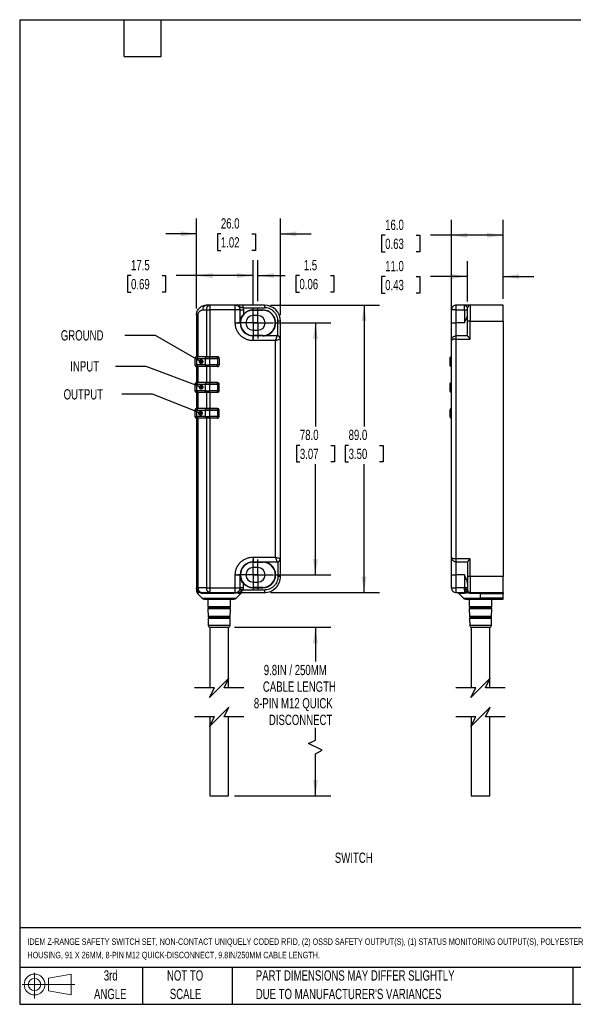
# Model space of a CAD drawing. Header units: millimetres. Extents: x 10 to 410, y 10 to 314.
# Tile 1 of 4: x 10 to 181, y 10 to 314. Entities that reach past the tile are written whole.
import ezdxf

# ---------------------------------------------------------------- set-up
doc = ezdxf.new("R2010")
doc.units = ezdxf.units.MM
doc.header["$LTSCALE"] = 1.5
doc.linetypes.add('CENTERX2', pattern=[20.32, 12.7, -2.54, 2.54, -2.54])
doc.layers.add('CENTER', color=40, linetype='CENTERX2')
doc.layers.add('DIMENSIONS', color=140, linetype='Continuous', lineweight=25)
doc.layers.add('TEXT', color=140, linetype='Continuous', lineweight=25)
doc.styles.add('SLDTEXTSTYLE0', font='TXT', dxfattribs={"width": 0.7})
doc.dimstyles.new('SLDDIMSTYLE1', dxfattribs={"dimtxt": 3.237012, "dimasz": 4.953, "dimexe": 0, "dimexo": 0.0625, "dimgap": 0.809253, "dimtad": 0, "dimtih": 1, "dimtoh": 1, "dimrnd": 1e-09, "dimzin": 12, "dimdsep": 46, "dimtxsty": 'SLDTEXTSTYLE0', "dimsah": 1, "dimcen": 0.09, "dimadec": 0, "dimazin": 3, "dimtfac": 1, "dimtmove": 0, "dimatfit": 0, "dimfxl": 0, "dimfrac": 2, "dimtolj": 1, "dimtzin": 12, "dimarcsym": 0})
doc.dimstyles.new('SLDDIMSTYLE2', dxfattribs={"dimtxt": 3.237012, "dimasz": 4.953, "dimexe": 0, "dimexo": 0.0625, "dimgap": 0.809253, "dimtad": 0, "dimtih": 1, "dimtoh": 1, "dimrnd": 1e-09, "dimzin": 12, "dimdsep": 46, "dimtxsty": 'SLDTEXTSTYLE0', "dimsah": 1, "dimcen": 0.09, "dimadec": 0, "dimazin": 3, "dimtfac": 1, "dimtofl": 0, "dimtmove": 0, "dimatfit": 3, "dimfxl": 0, "dimfrac": 2, "dimtolj": 1, "dimtzin": 12, "dimarcsym": 0})
doc.dimstyles.new('SLDDIMSTYLE3', dxfattribs={"dimtxt": 3.237012, "dimasz": 4.953, "dimexe": 0, "dimexo": 0.0625, "dimgap": 0.809253, "dimtad": 0, "dimtih": 1, "dimtoh": 1, "dimrnd": 1e-09, "dimzin": 4, "dimdsep": 46, "dimtxsty": 'SLDTEXTSTYLE0', "dimsah": 1, "dimcen": 0.09, "dimadec": 0, "dimazin": 1, "dimtfac": 1, "dimtmove": 0, "dimatfit": 0, "dimfxl": 0, "dimfrac": 2, "dimtolj": 1, "dimtzin": 12, "dimarcsym": 0})
doc.dimstyles.new('SLDDIMSTYLE4', dxfattribs={"dimtxt": 3.237012, "dimasz": 4.953, "dimexe": 0, "dimexo": 0.0625, "dimgap": 0.809253, "dimtad": 0, "dimtih": 1, "dimtoh": 1, "dimrnd": 1e-09, "dimzin": 4, "dimdsep": 46, "dimtxsty": 'SLDTEXTSTYLE0', "dimsah": 1, "dimcen": 0.09, "dimadec": 0, "dimazin": 1, "dimtfac": 1, "dimtofl": 0, "dimtmove": 0, "dimatfit": 3, "dimfxl": 0, "dimfrac": 2, "dimtolj": 1, "dimtzin": 12, "dimarcsym": 0})
doc.dimstyles.new('SLDDIMSTYLE5', dxfattribs={"dimtxt": 0.18, "dimasz": 1.524, "dimexe": 0, "dimexo": 0.0625, "dimgap": 0, "dimtad": 0, "dimtih": 1, "dimtoh": 1, "dimdec": 0, "dimrnd": 1e-09, "dimzin": 0, "dimdsep": 46, "dimtxsty": 'Standard', "dimblk1": 'DOT', "dimblk2": 'DOT', "dimsah": 1, "dimcen": 0.09, "dimadec": 0, "dimazin": 0, "dimtfac": 1.524, "dimtdec": 0, "dimtofl": 0, "dimtmove": 0, "dimatfit": 3, "dimldrblk": 'DOT', "dimfxl": 0, "dimfrac": 2, "dimtolj": 1, "dimtzin": 0, "dimarcsym": 0})

# ---------------------------------------------------------------- blocks, each defined once
blk = doc.blocks.new('Block11')
at = {"color": 7, "linetype": 'Continuous', "lineweight": 18}
for p, q in [((3.88, 7.97), (3.88, 0)), ((8.22, 6.25), (15.26, 7.55)), ((8.22, 2.39), (8.22, 6.25)), ((15.26, 7.55), (15.26, 1.1)), ((0, 4.32), (16.31, 4.32)), ((8.22, 2.39), (15.26, 1.1))]:
    blk.add_line(p, q, dxfattribs=at)
for radius in [3.23, 1.93]:
    blk.add_circle((3.88, 4.32), radius, dxfattribs=at)
blk = doc.blocks.new('Block12')
at = {"color": 7, "linetype": 'Continuous'}
blk.add_blockref('Block11', (0, 0), dxfattribs=at)
blk = doc.blocks.new('_D')
at = {"layer": 'DIMENSIONS'}
for p, q in [((81.84, 227.16), (81.84, 239.88)), ((83.34, 227.16), (83.34, 239.88)), ((81.84, 235.11), (72.32, 235.11)), ((83.34, 235.11), (91.83, 235.11)), ((96.22, 235.11), (95.13, 235.11)), ((95.13, 235.11), (95.13, 229.97)), ((105.84, 235.11), (106.92, 235.11)), ((106.92, 235.11), (106.92, 229.97)), ((95.13, 229.97), (96.22, 229.97)), ((106.92, 229.97), (105.84, 229.97))]:
    blk.add_line(p, q, dxfattribs=at)
for points in [[(81.84, 235.11), (76.89, 235.87), (76.89, 234.35)], [(83.34, 235.11), (88.29, 234.35), (88.29, 235.87)]]:
    blk.add_solid(points, dxfattribs=at)
at = {"layer": 'DIMENSIONS', "char_height": 3.175, "attachment_point": 1, "style": 'SLDTEXTSTYLE0'}
for s, insert in [('1.5', (97.56, 239.93)), ('0.06', (96.22, 234.06))]:
    blk.add_mtext(s, dxfattribs=dict(at, insert=insert))
blk = doc.blocks.new('_D_1')
at = {"layer": 'DIMENSIONS'}
for p, q in [((64.34, 224.87), (64.34, 239.88)), ((81.84, 226.27), (81.84, 239.88)), ((44.03, 235.11), (42.94, 235.11)), ((42.94, 235.11), (42.94, 229.97)), ((53.65, 235.11), (54.74, 235.11)), ((54.74, 235.11), (54.74, 229.97)), ((64.34, 235.11), (58.04, 235.11)), ((81.84, 235.11), (64.34, 235.11)), ((42.94, 229.97), (44.03, 229.97)), ((54.74, 229.97), (53.65, 229.97))]:
    blk.add_line(p, q, dxfattribs=at)
for points in [[(64.34, 235.11), (69.29, 234.35), (69.29, 235.87)], [(81.84, 235.11), (76.89, 235.87), (76.89, 234.35)]]:
    blk.add_solid(points, dxfattribs=at)
at = {"layer": 'DIMENSIONS', "char_height": 3.175, "attachment_point": 1, "style": 'SLDTEXTSTYLE0'}
for s, insert in [('17.5', (44.03, 239.93)), ('0.69', (44.03, 234.06))]:
    blk.add_mtext(s, dxfattribs=dict(at, insert=insert))
blk = doc.blocks.new('_D_2')
at = {"layer": 'DIMENSIONS'}
for p, q in [((64.34, 224.87), (64.34, 252.8)), ((90.34, 222.87), (90.34, 252.8)), ((64.34, 248.04), (54.82, 248.04)), ((71.87, 248.04), (70.78, 248.04)), ((70.78, 248.04), (70.78, 242.89)), ((81.49, 248.04), (82.57, 248.04)), ((82.57, 248.04), (82.57, 242.89)), ((90.34, 248.04), (99.87, 248.04)), ((70.78, 242.89), (71.87, 242.89)), ((82.57, 242.89), (81.49, 242.89))]:
    blk.add_line(p, q, dxfattribs=at)
for points in [[(64.34, 248.04), (59.39, 248.8), (59.39, 247.28)], [(90.34, 248.04), (95.29, 247.28), (95.29, 248.8)]]:
    blk.add_solid(points, dxfattribs=at)
at = {"layer": 'DIMENSIONS', "char_height": 3.175, "attachment_point": 1, "style": 'SLDTEXTSTYLE0'}
for s, insert in [('26.0', (71.87, 252.86)), ('1.02', (71.87, 246.99))]:
    blk.add_mtext(s, dxfattribs=dict(at, insert=insert))
blk = doc.blocks.new('_D_3')
at = {"layer": 'DIMENSIONS'}
for p, q in [((88.54, 220.47), (105.93, 220.47)), ((101.16, 220.47), (101.16, 188.43)), ((96.35, 182.56), (95.27, 182.56)), ((95.27, 182.56), (95.27, 177.41)), ((105.97, 182.56), (107.06, 182.56)), ((107.06, 182.56), (107.06, 177.41)), ((95.27, 177.41), (96.35, 177.41)), ((107.06, 177.41), (105.97, 177.41)), ((101.16, 142.47), (101.16, 176.69)), ((88.54, 142.47), (105.93, 142.47))]:
    blk.add_line(p, q, dxfattribs=at)
for points in [[(101.16, 220.47), (100.4, 215.51), (101.93, 215.51)], [(101.16, 142.47), (101.93, 147.42), (100.4, 147.42)]]:
    blk.add_solid(points, dxfattribs=at)
at = {"layer": 'DIMENSIONS', "char_height": 3.175, "attachment_point": 1, "style": 'SLDTEXTSTYLE0'}
for s, insert in [('78.0', (96.35, 187.38)), ('3.07', (96.35, 181.51))]:
    blk.add_mtext(s, dxfattribs=dict(at, insert=insert))
blk = doc.blocks.new('_D_4')
at = {"layer": 'DIMENSIONS'}
for p, q in [((87.25, 225.97), (121.03, 225.97)), ((116.26, 225.97), (116.26, 188.43)), ((111.45, 182.56), (110.37, 182.56)), ((110.37, 182.56), (110.37, 177.41)), ((121.07, 182.56), (122.16, 182.56)), ((122.16, 182.56), (122.16, 177.41)), ((110.37, 177.41), (111.45, 177.41)), ((122.16, 177.41), (121.07, 177.41)), ((116.26, 136.97), (116.26, 176.69)), ((87.25, 136.97), (121.03, 136.97))]:
    blk.add_line(p, q, dxfattribs=at)
for points in [[(116.26, 225.97), (115.5, 221.01), (117.02, 221.01)], [(116.26, 136.97), (117.02, 141.92), (115.5, 141.92)]]:
    blk.add_solid(points, dxfattribs=at)
at = {"layer": 'DIMENSIONS', "char_height": 3.175, "attachment_point": 1, "style": 'SLDTEXTSTYLE0'}
for s, insert in [('89.0', (111.45, 187.38)), ('3.50', (111.45, 181.51))]:
    blk.add_mtext(s, dxfattribs=dict(at, insert=insert))
blk = doc.blocks.new('_D_5')
at = {"layer": 'DIMENSIONS'}
for p, q in [((76.11, 126.27), (105.93, 126.27)), ((101.16, 126.27), (101.16, 115.65)), ((101.16, 91.33), (101.16, 95.07)), ((99.05, 90.27), (101.16, 91.33)), ((103.28, 88.16), (99.05, 90.27)), ((101.16, 87.1), (103.28, 88.16)), ((101.16, 74.02), (101.16, 87.1)), ((76.1, 74.02), (105.93, 74.02))]:
    blk.add_line(p, q, dxfattribs=at)
for points in [[(101.16, 126.27), (100.4, 121.31), (101.93, 121.31)], [(101.16, 74.02), (101.93, 78.97), (100.4, 78.97)]]:
    blk.add_solid(points, dxfattribs=at)
at = {"layer": 'DIMENSIONS', "char_height": 3.175, "attachment_point": 1, "style": 'SLDTEXTSTYLE0'}
for s, insert in [('9.8IN / 250MM', (85.17, 114.6)), ('CABLE LENGTH', (84.89, 109.46)), ('8-PIN M12 QUICK', (82.08, 104.31)), ('DISCONNECT', (86.76, 99.17))]:
    blk.add_mtext(s, dxfattribs=dict(at, insert=insert))
blk = doc.blocks.new('_Dot')
at = {"color": 0, "linetype": 'ByBlock', "lineweight": -2}
blk.add_line((-0.5, 0), (-1, 0), dxfattribs=at)
at = {"color": 0, "linetype": 'ByBlock', "const_width": 0.5}
blk.add_lwpolyline([(-0.25, 0, 1), (0.25, 0, 1)], format="xyb", close=True, dxfattribs=at)
blk = doc.blocks.new('SW_CENTERMARKSYMBOL_0')
at = {"layer": 'CENTER', "color": 0}
for p, q in [((0, 2.54), (0, 4.79)), ((-2.54, 0), (-4.79, 0)), ((0, 0), (-2.54, 0)), ((0, 0), (0, 2.54)), ((0, 0), (0, -2.54)), ((0, 0), (2.54, 0)), ((2.54, 0), (4.79, 0)), ((0, -2.54), (0, -4.79))]:
    blk.add_line(p, q, dxfattribs=at)
blk = doc.blocks.new('SW_CENTERMARKSYMBOL_1')
at = {"layer": 'CENTER', "color": 0}
for p, q in [((0, 2.54), (0, 4.79)), ((-2.54, 0), (-4.79, 0)), ((0, 0), (-2.54, 0)), ((0, 0), (0, 2.54)), ((0, 0), (0, -2.54)), ((0, 0), (2.54, 0)), ((2.54, 0), (4.79, 0)), ((0, -2.54), (0, -4.79))]:
    blk.add_line(p, q, dxfattribs=at)
blk = doc.blocks.new('SW_CENTERMARKSYMBOL_2')
at = {"layer": 'CENTER', "color": 0}
for p, q in [((0, 2.54), (0, 4.79)), ((-2.54, 0), (-4.79, 0)), ((0, 0), (-2.54, 0)), ((0, 0), (0, 2.54)), ((0, 0), (0, -2.54)), ((0, 0), (2.54, 0)), ((2.54, 0), (4.79, 0)), ((0, -2.54), (0, -4.79))]:
    blk.add_line(p, q, dxfattribs=at)
blk = doc.blocks.new('SW_CENTERMARKSYMBOL_3')
at = {"layer": 'CENTER', "color": 0}
for p, q in [((0, 2.54), (0, 4.79)), ((-2.54, 0), (-4.79, 0)), ((0, 0), (-2.54, 0)), ((0, 0), (0, 2.54)), ((0, 0), (0, -2.54)), ((0, 0), (2.54, 0)), ((2.54, 0), (4.79, 0)), ((0, -2.54), (0, -4.79))]:
    blk.add_line(p, q, dxfattribs=at)
blk = doc.blocks.new('_D_12')
at = {"layer": 'DIMENSIONS'}
for p, q in [((148.32, 227.07), (148.32, 239.59)), ((159.32, 227.87), (159.32, 239.59)), ((122.78, 234.83), (121.69, 234.83)), ((121.69, 234.83), (121.69, 229.68)), ((132.4, 234.83), (133.48, 234.83)), ((133.48, 234.83), (133.48, 229.68)), ((148.32, 234.83), (136.78, 234.83)), ((159.32, 234.83), (168.85, 234.83)), ((121.69, 229.68), (122.78, 229.68)), ((133.48, 229.68), (132.4, 229.68))]:
    blk.add_line(p, q, dxfattribs=at)
for points in [[(148.32, 234.83), (143.37, 235.59), (143.37, 234.06)], [(159.32, 234.83), (164.28, 234.06), (164.28, 235.59)]]:
    blk.add_solid(points, dxfattribs=at)
at = {"layer": 'DIMENSIONS', "char_height": 3.175, "attachment_point": 1, "style": 'SLDTEXTSTYLE0'}
for s, insert in [('11.0', (122.78, 239.64)), ('0.43', (122.78, 233.77))]:
    blk.add_mtext(s, dxfattribs=dict(at, insert=insert))
blk = doc.blocks.new('_D_13')
at = {"layer": 'DIMENSIONS'}
for p, q in [((143.32, 222.37), (143.32, 252.35)), ((159.32, 227.87), (159.32, 252.35)), ((122.78, 247.59), (121.69, 247.59)), ((121.69, 247.59), (121.69, 242.45)), ((132.4, 247.59), (133.48, 247.59)), ((133.48, 247.59), (133.48, 242.45)), ((143.32, 247.59), (136.78, 247.59)), ((159.32, 247.59), (143.32, 247.59)), ((121.69, 242.45), (122.78, 242.45)), ((133.48, 242.45), (132.4, 242.45))]:
    blk.add_line(p, q, dxfattribs=at)
for points in [[(143.32, 247.59), (148.28, 246.83), (148.28, 248.35)], [(159.32, 247.59), (154.37, 248.35), (154.37, 246.83)]]:
    blk.add_solid(points, dxfattribs=at)
at = {"layer": 'DIMENSIONS', "char_height": 3.175, "attachment_point": 1, "style": 'SLDTEXTSTYLE0'}
for s, insert in [('16.0', (122.78, 252.41)), ('0.63', (122.78, 246.54))]:
    blk.add_mtext(s, dxfattribs=dict(at, insert=insert))

msp = doc.modelspace()

# ---------------------------------------------------------------- linework, layer by layer
for p, q in [((68.463, 225.966), (67.342, 225.966)), ((68.463, 225.966), (68.463, 224.466)), ((76.342, 225.966), (68.463, 225.966)), ((76.342, 224.466), (76.342, 225.966)), ((78.742, 225.966), (76.342, 225.966)), ((78.742, 225.166), (78.742, 225.966)), ((85.342, 225.966), (78.742, 225.966)), ((85.342, 225.966), (85.342, 225.166)), ((144.824, 224.466), (144.824, 225.966)), ((147.324, 225.966), (144.824, 225.966)), ((147.324, 224.466), (147.324, 225.966)), ((147.324, 225.966), (147.418, 225.932)), ((149.124, 225.966), (147.324, 225.966)), ((149.124, 225.966), (149.124, 220.966)), ((159.324, 225.966), (149.124, 225.966)), ((159.324, 220.966), (159.324, 225.966)), ((64.781, 222.966), (64.342, 222.966)), ((64.342, 222.966), (64.342, 209.966)), ((64.781, 209.966), (64.781, 222.966)), ((66.281, 224.466), (67.402, 224.466)), ((67.402, 224.466), (68.463, 224.466)), ((67.402, 224.466), (67.402, 209.966)), ((68.463, 224.466), (68.463, 209.966)), ((76.342, 224.466), (68.463, 224.466)), ((76.342, 220.466), (76.342, 224.466)), ((77.842, 224.466), (76.342, 224.466)), ((77.842, 220.466), (77.842, 224.466)), ((77.842, 224.466), (78.842, 224.466)), ((78.742, 225.166), (78.842, 224.466)), ((78.742, 225.166), (85.342, 225.166)), ((78.842, 224.466), (78.842, 223.112)), ((81.842, 224.466), (84.842, 224.466)), ((81.842, 224.366), (81.842, 224.466)), ((81.842, 224.366), (84.842, 224.366)), ((83.342, 222.716), (81.842, 222.716)), ((84.842, 224.366), (84.842, 224.466)), ((144.824, 224.466), (143.324, 224.466)), ((143.324, 220.466), (143.324, 224.466)), ((144.824, 220.466), (144.824, 224.466)), ((144.824, 224.466), (147.324, 224.466)), ((147.324, 224.466), (147.324, 220.466)), ((147.324, 224.466), (148.324, 224.466)), ((148.324, 220.966), (148.324, 225.166)), ((76.342, 220.466), (77.842, 220.466)), ((89.542, 216.446), (89.542, 220.966)), ((90.342, 220.966), (89.542, 220.966)), ((90.342, 215.466), (90.342, 220.966)), ((143.324, 220.466), (144.824, 220.466)), ((143.324, 214.966), (143.324, 220.466)), ((144.824, 216.466), (144.824, 220.466)), ((147.324, 220.466), (144.824, 220.466)), ((149.124, 220.966), (148.324, 220.966)), ((148.324, 216.446), (148.324, 220.966)), ((149.124, 215.466), (149.124, 220.966)), ((149.124, 220.966), (159.324, 220.966)), ((159.324, 220.966), (159.324, 141.966)), ((81.842, 218.216), (83.342, 218.216)), ((84.842, 216.566), (81.842, 216.566)), ((81.842, 216.566), (81.842, 216.466)), ((81.842, 214.966), (81.842, 216.466)), ((89.342, 216.466), (81.842, 216.466)), ((84.842, 216.466), (84.842, 216.566)), ((144.824, 215.466), (144.824, 216.466)), ((148.324, 216.466), (144.824, 216.466)), ((88.842, 214.966), (81.842, 214.966)), ((88.842, 147.966), (88.842, 214.966)), ((90.342, 147.466), (90.342, 215.466)), ((143.324, 147.966), (143.324, 214.966)), ((144.824, 147.466), (144.824, 215.466)), ((144.824, 215.466), (149.124, 215.466)), ((63.842, 209.466), (64.427, 209.466)), ((63.842, 209.466), (63.842, 207.466)), ((63.842, 207.466), (64.427, 207.466)), ((64.342, 209.966), (64.781, 209.966)), ((64.781, 209.966), (64.342, 209.966)), ((64.427, 209.466), (67.046, 209.466)), ((64.427, 207.466), (64.427, 209.466)), ((67.046, 207.466), (64.427, 207.466)), ((67.399, 209.966), (64.781, 209.966)), ((67.046, 209.466), (68.46, 209.466)), ((67.046, 209.466), (67.046, 207.466)), ((67.046, 207.466), (68.46, 207.466)), ((68.46, 209.966), (67.399, 209.966)), ((67.402, 209.966), (68.463, 209.966)), ((68.46, 209.466), (68.46, 209.966)), ((70.842, 209.966), (68.46, 209.966)), ((68.46, 209.466), (70.842, 209.466)), ((68.46, 207.466), (68.46, 209.466)), ((68.46, 206.966), (68.46, 207.466)), ((70.842, 207.466), (68.46, 207.466)), ((68.463, 209.966), (70.842, 209.966)), ((70.842, 209.466), (70.842, 209.966)), ((70.842, 209.466), (70.842, 207.466)), ((71.342, 209.466), (70.842, 209.466)), ((70.842, 206.966), (70.842, 207.466)), ((71.342, 207.466), (70.842, 207.466)), ((71.342, 209.466), (71.342, 207.466)), ((142.824, 209.466), (142.824, 207.466)), ((143.324, 209.466), (142.824, 209.466)), ((143.324, 207.466), (142.824, 207.466)), ((64.342, 206.966), (64.342, 201.966)), ((64.781, 206.966), (64.342, 206.966)), ((64.781, 206.966), (64.342, 206.966)), ((64.781, 201.966), (64.781, 206.966)), ((67.399, 206.966), (64.781, 206.966)), ((68.46, 206.966), (67.399, 206.966)), ((67.402, 206.966), (67.402, 201.966)), ((68.463, 206.966), (67.402, 206.966)), ((70.842, 206.966), (68.46, 206.966)), ((68.463, 206.966), (68.463, 201.966)), ((70.842, 206.966), (68.463, 206.966)), ((63.842, 201.466), (64.427, 201.466)), ((63.842, 201.466), (63.842, 199.466)), ((64.781, 201.966), (64.342, 201.966)), ((64.342, 201.966), (64.781, 201.966)), ((64.427, 201.466), (67.046, 201.466)), ((64.427, 199.466), (64.427, 201.466)), ((67.399, 201.966), (64.781, 201.966)), ((67.046, 201.466), (68.46, 201.466)), ((67.046, 201.466), (67.046, 199.466)), ((68.46, 201.966), (67.399, 201.966)), ((67.402, 201.966), (68.463, 201.966)), ((68.46, 201.466), (68.46, 201.966)), ((70.842, 201.966), (68.46, 201.966)), ((68.46, 201.466), (70.842, 201.466)), ((68.46, 199.466), (68.46, 201.466)), ((68.463, 201.966), (70.842, 201.966)), ((70.842, 201.466), (70.842, 201.966)), ((70.842, 201.466), (70.842, 199.466)), ((71.342, 201.466), (70.842, 201.466)), ((71.342, 199.466), (71.342, 201.466)), ((142.824, 201.466), (142.824, 199.466)), ((143.324, 201.466), (142.824, 201.466)), ((63.842, 199.466), (64.427, 199.466)), ((64.781, 198.966), (64.342, 198.966)), ((64.342, 198.966), (64.342, 193.966)), ((64.781, 198.966), (64.342, 198.966)), ((67.046, 199.466), (64.427, 199.466)), ((67.399, 198.966), (64.781, 198.966)), ((64.781, 193.966), (64.781, 198.966)), ((67.046, 199.466), (68.46, 199.466)), ((68.46, 198.966), (67.399, 198.966)), ((67.402, 198.966), (67.402, 193.966)), ((68.463, 198.966), (67.402, 198.966)), ((68.46, 198.966), (68.46, 199.466)), ((70.842, 199.466), (68.46, 199.466)), ((70.842, 198.966), (68.46, 198.966)), ((68.463, 198.966), (68.463, 193.966)), ((70.842, 198.966), (68.463, 198.966)), ((70.842, 198.966), (70.842, 199.466)), ((71.342, 199.466), (70.842, 199.466)), ((143.324, 199.466), (142.824, 199.466)), ((63.842, 193.466), (64.427, 193.466)), ((63.842, 193.466), (63.842, 191.466)), ((64.781, 193.966), (64.342, 193.966)), ((64.342, 193.966), (64.781, 193.966)), ((64.427, 193.466), (67.046, 193.466)), ((64.427, 191.466), (64.427, 193.466)), ((67.399, 193.966), (64.781, 193.966)), ((67.046, 193.466), (68.46, 193.466)), ((67.046, 193.466), (67.046, 191.466)), ((68.46, 193.966), (67.399, 193.966)), ((67.402, 193.966), (68.463, 193.966)), ((68.46, 193.466), (68.46, 193.966)), ((70.842, 193.966), (68.46, 193.966)), ((68.46, 193.466), (70.842, 193.466)), ((68.46, 191.466), (68.46, 193.466)), ((68.463, 193.966), (70.842, 193.966)), ((70.842, 193.466), (70.842, 193.966)), ((70.842, 193.466), (70.842, 191.466)), ((71.342, 193.466), (70.842, 193.466)), ((71.342, 191.466), (71.342, 193.466)), ((142.824, 193.466), (142.824, 191.466)), ((143.324, 193.466), (142.824, 193.466)), ((63.842, 191.466), (64.427, 191.466)), ((64.781, 190.966), (64.342, 190.966)), ((64.342, 190.966), (64.342, 138.466)), ((64.781, 190.966), (64.342, 190.966)), ((67.046, 191.466), (64.427, 191.466)), ((67.399, 190.966), (64.781, 190.966)), ((64.781, 138.466), (64.781, 190.966)), ((67.046, 191.466), (68.46, 191.466)), ((68.46, 190.966), (67.399, 190.966)), ((67.402, 190.966), (67.402, 138.466)), ((68.463, 190.966), (67.402, 190.966)), ((68.46, 190.966), (68.46, 191.466)), ((70.842, 191.466), (68.46, 191.466)), ((70.842, 190.966), (68.46, 190.966)), ((68.463, 190.966), (68.463, 138.466)), ((70.842, 190.966), (68.463, 190.966)), ((70.842, 190.966), (70.842, 191.466)), ((71.342, 191.466), (70.842, 191.466)), ((143.324, 191.466), (142.824, 191.466)), ((81.842, 147.966), (88.842, 147.966)), ((81.842, 147.966), (81.842, 146.466)), ((81.842, 146.466), (89.342, 146.466)), ((81.842, 146.366), (81.842, 146.466)), ((81.842, 146.366), (84.842, 146.366)), ((84.842, 146.366), (84.842, 146.466)), ((89.542, 146.486), (89.542, 141.966)), ((90.342, 141.966), (90.342, 147.466)), ((143.324, 142.466), (143.324, 147.966)), ((149.124, 147.466), (144.824, 147.466)), ((144.824, 146.466), (144.824, 147.466)), ((144.824, 146.466), (148.324, 146.466)), ((144.824, 142.466), (144.824, 146.466)), ((148.324, 146.486), (148.324, 141.966)), ((149.124, 141.966), (149.124, 147.466)), ((83.342, 144.716), (81.842, 144.716)), ((76.342, 138.466), (76.342, 142.466)), ((76.342, 142.466), (77.842, 142.466)), ((77.842, 138.466), (77.842, 142.466)), ((81.842, 140.216), (83.342, 140.216)), ((90.342, 141.966), (89.542, 141.966)), ((143.324, 142.466), (144.824, 142.466)), ((143.324, 138.466), (143.324, 142.466)), ((147.324, 142.466), (144.824, 142.466)), ((144.824, 138.466), (144.824, 142.466)), ((147.324, 142.466), (147.324, 138.466)), ((148.324, 141.966), (148.324, 137.766)), ((149.124, 141.966), (148.324, 141.966)), ((159.324, 141.966), (149.124, 141.966)), ((149.124, 141.966), (149.124, 136.966)), ((159.324, 136.966), (159.324, 141.966)), ((64.781, 138.466), (64.342, 138.466)), ((64.342, 138.466), (64.342, 137.587)), ((67.402, 138.466), (64.781, 138.466)), ((67.402, 138.466), (68.463, 138.466)), ((68.463, 138.466), (76.342, 138.466)), ((68.463, 138.466), (68.463, 136.966)), ((76.342, 138.466), (77.842, 138.466)), ((76.342, 136.966), (76.342, 138.466)), ((78.842, 138.466), (77.842, 138.466)), ((78.742, 137.766), (78.842, 138.466)), ((85.342, 137.766), (78.742, 137.766)), ((78.842, 138.466), (78.842, 139.82)), ((84.842, 138.566), (81.842, 138.566)), ((81.842, 138.466), (81.842, 138.566)), ((81.842, 138.466), (84.842, 138.466)), ((84.842, 138.566), (84.842, 138.466)), ((85.342, 137.766), (85.342, 136.966)), ((143.324, 138.466), (144.824, 138.466)), ((144.824, 136.966), (144.824, 138.466)), ((147.324, 138.466), (144.824, 138.466)), ((148.324, 138.466), (147.324, 138.466)), ((147.324, 138.046), (147.324, 138.466)), ((147.425, 137.025), (147.425, 137.689)), ((64.781, 136.527), (66.049, 135.259)), ((65.791, 136.967), (65.815, 136.966)), ((65.815, 136.966), (66.898, 136.966)), ((66.049, 135.259), (76.635, 135.259)), ((66.326, 136.674), (66.289, 136.674)), ((67.322, 136.673), (66.326, 136.674)), ((66.756, 134.966), (75.927, 134.966)), ((66.898, 136.966), (68.463, 136.966)), ((75.865, 136.673), (67.322, 136.673)), ((67.805, 134.966), (67.856, 132.551)), ((68.463, 136.966), (76.342, 136.966)), ((74.827, 132.551), (74.879, 134.966)), ((76.502, 136.772), (75.865, 136.673)), ((77.219, 136.962), (76.502, 136.772)), ((76.635, 135.259), (78.049, 136.673)), ((78.049, 136.673), (77.392, 136.673)), ((78.03, 136.966), (85.342, 136.966)), ((144.824, 136.966), (146.849, 136.966)), ((145.617, 136.673), (147.031, 135.259)), ((147.372, 136.673), (145.617, 136.673)), ((146.849, 136.966), (147.425, 137.025)), ((147.031, 135.259), (152.324, 135.259)), ((147.886, 136.772), (147.372, 136.673)), ((147.738, 134.966), (152.324, 134.966)), ((148.53, 136.962), (147.886, 136.772)), ((148.63, 137.066), (148.624, 137.066)), ((148.774, 137.066), (148.679, 137.066)), ((148.787, 134.966), (148.839, 132.551)), ((149.124, 136.966), (159.324, 136.966)), ((152.324, 136.673), (149.429, 136.673)), ((152.324, 136.966), (152.324, 136.673)), ((152.324, 136.673), (159.324, 136.673)), ((152.324, 135.259), (152.324, 136.673)), ((159.324, 135.259), (152.324, 135.259)), ((152.324, 134.966), (152.324, 135.259)), ((152.324, 134.966), (159.324, 134.966)), ((155.809, 132.551), (155.861, 134.966)), ((159.324, 136.966), (159.324, 136.673)), ((159.324, 135.259), (159.324, 136.673)), ((159.324, 134.966), (159.324, 135.259)), ((67.904, 132.551), (67.856, 132.551)), ((67.869, 131.98), (67.921, 129.549)), ((67.917, 131.98), (67.869, 131.98)), ((74.827, 132.551), (67.904, 132.551)), ((74.815, 131.98), (67.917, 131.98)), ((67.928, 132.458), (74.755, 132.458)), ((67.983, 132.077), (67.936, 132.077)), ((74.747, 132.077), (67.983, 132.077)), ((74.762, 129.549), (74.815, 131.98)), ((155.809, 132.551), (148.839, 132.551)), ((148.851, 131.98), (148.903, 129.549)), ((155.797, 131.98), (148.851, 131.98)), ((148.911, 132.458), (155.737, 132.458)), ((155.729, 132.077), (148.919, 132.077)), ((155.745, 129.549), (155.797, 131.98)), ((67.968, 129.549), (67.921, 129.549)), ((67.933, 128.983), (67.981, 126.755)), ((67.98, 128.983), (67.933, 128.983)), ((74.762, 129.549), (67.968, 129.549)), ((74.75, 128.983), (67.98, 128.983)), ((67.99, 129.456), (74.694, 129.456)), ((68.044, 129.079), (67.998, 129.079)), ((74.685, 129.079), (68.044, 129.079)), ((74.702, 126.755), (74.75, 128.983)), ((155.745, 129.549), (148.903, 129.549)), ((148.916, 128.983), (148.963, 126.755)), ((155.732, 128.983), (148.916, 128.983)), ((148.972, 129.456), (155.676, 129.456)), ((155.668, 129.079), (148.98, 129.079)), ((155.684, 126.755), (155.732, 128.983)), ((68.027, 126.755), (67.981, 126.755)), ((74.702, 126.755), (68.027, 126.755)), ((68.492, 126.266), (68.492, 107.477)), ((68.52, 126.266), (74.202, 126.266)), ((74.192, 107.477), (74.192, 126.266)), ((155.684, 126.755), (148.963, 126.755)), ((149.468, 126.266), (152.797, 126.266)), ((149.474, 126.266), (149.474, 107.477)), ((152.797, 126.266), (155.184, 126.266)), ((155.174, 107.477), (155.174, 126.266)), ((68.492, 98.477), (68.492, 74.016)), ((74.192, 74.016), (74.192, 98.477)), ((149.474, 98.477), (149.474, 74.016)), ((155.174, 74.016), (155.174, 98.477)), ((68.492, 74.016), (74.192, 74.016)), ((149.474, 74.016), (155.174, 74.016))]:
    msp.add_line(p, q)
at = {"flags": 128}
for points in [[(78.48, 137.502), (78.329, 137.578), (78.183, 137.642), (78.045, 137.692), (77.921, 137.726), (77.814, 137.742), (77.728, 137.742), (77.664, 137.724), (77.625, 137.689)], [(78.742, 137.766), (78.554, 137.82), (78.374, 137.873), (78.208, 137.921), (78.063, 137.964), (77.943, 137.999), (77.855, 138.025), (77.8, 138.04), (77.782, 138.046)], [(148.324, 137.766), (148.305, 137.82), (148.248, 137.873), (148.155, 137.921), (148.031, 137.964), (147.88, 137.999), (147.707, 138.025), (147.519, 138.04), (147.324, 138.046)], [(148.369, 137.502), (148.326, 137.578), (148.256, 137.642), (148.16, 137.692), (148.042, 137.726), (147.905, 137.742), (147.753, 137.742), (147.592, 137.724), (147.425, 137.689)], [(64.781, 136.527), (64.682, 136.636), (64.669, 136.652)]]:
    msp.add_lwpolyline(points, dxfattribs=at)
for centre, radius, start, end in [((67.607, 224.653), 1.339, 101.42185, 188.04949), ((68.728, 224.653), 1.339, 101.42183, 188.04951), ((76.342, 224.466), 1.5, 359.99979, 90.00009), ((85.342, 220.966), 5, 0.00001, 89.99995), ((144.824, 224.466), 1.5, 89.99991, 180.00021), ((149.124, 225.166), 0.8, 89.99985, 180.00004), ((81.842, 220.466), 3.9, 89.99998, 270.00002), ((81.842, 220.466), 4, 89.99981, 138.59052), ((81.842, 220.466), 2.25, 90.00002, 269.99998), ((83.342, 220.466), 2.25, 270.00001, 89.99999), ((84.842, 220.466), 4, 269.99998, 90.00002), ((84.842, 220.466), 3.9, 269.99998, 90.00002), ((81.842, 220.466), 4, 179.99996, 270.00009), ((89.342, 215.466), 1, 359.99985, 89.99999), ((64.342, 209.466), 0.5, 89.99968, 180.00043), ((64.342, 207.466), 0.5, 179.99957, 270.00032), ((64.869, 209.528), 0.446, 101.4218, 188.0494), ((64.869, 207.403), 0.446, 171.95015, 258.57865), ((67.488, 209.528), 0.446, 101.42182, 188.04952), ((67.488, 207.403), 0.446, 171.95003, 258.57863), ((70.842, 209.466), 0.5, 359.99957, 90.00032), ((70.842, 207.466), 0.5, 269.99968, 0.00043), ((143.324, 209.466), 0.5, 89.99968, 180.00043), ((143.324, 207.466), 0.5, 179.99957, 270.00032), ((64.342, 201.466), 0.5, 89.99968, 180), ((64.869, 201.528), 0.446, 101.42111, 188.04968), ((67.488, 201.528), 0.446, 101.42113, 188.04981), ((70.842, 201.466), 0.5, 0, 90.00032), ((143.324, 201.466), 0.5, 89.99968, 180), ((64.342, 199.466), 0.5, 180.0003, 269.99959), ((64.869, 199.403), 0.446, 171.95087, 258.57794), ((67.488, 199.403), 0.446, 171.95075, 258.57792), ((70.842, 199.466), 0.5, 270.00041, 359.9997), ((143.324, 199.466), 0.5, 180.0003, 269.99959), ((64.342, 193.466), 0.5, 90.00041, 179.9997), ((64.869, 193.528), 0.446, 101.42206, 188.04913), ((67.488, 193.528), 0.446, 101.42208, 188.04925), ((70.842, 193.466), 0.5, 0.0003, 89.99959), ((143.324, 193.466), 0.5, 90.00041, 179.9997), ((64.342, 191.466), 0.5, 180.0003, 269.99959), ((64.869, 191.403), 0.446, 171.95087, 258.57794), ((67.488, 191.403), 0.446, 171.95075, 258.57792), ((70.842, 191.466), 0.5, 270.00041, 359.9997), ((143.324, 191.466), 0.5, 180.0003, 269.99959), ((81.842, 142.466), 4, 90.00001, 180), ((81.842, 142.466), 3.9, 90, 270), ((84.842, 142.466), 4, 270.00001, 89.99999), ((84.842, 142.466), 3.9, 270, 90), ((89.342, 147.466), 1, 269.99996, 0.00006), ((81.842, 142.466), 2.25, 90.00001, 269.99999), ((83.342, 142.466), 2.25, 270, 90), ((85.342, 141.966), 5, 269.99999, 0.00001), ((65.842, 138.466), 1.5, 180.00001, 268.05534), ((65.842, 137.587), 1.5, 179.99967, 197.9532), ((66.123, 138.285), 1.354, 172.31021, 256.85964), ((64.838, 137.262), 0.0723, 330.2822, 29.7178), ((68.728, 138.278), 1.339, 171.95051, 258.57828), ((76.342, 138.466), 1.5, 269.99991, 0.00007), ((81.842, 142.466), 4, 221.40962, 269.99998), ((144.824, 138.466), 1.5, 179.99993, 270.00009), ((149.124, 137.766), 0.8, 179.99996, 270.00015), ((65.744, 136.316), 0.652, 33.32127, 85.91421), ((65.767, 136.291), 0.677, 34.43949, 85.9625), ((66.756, 135.966), 1, 225.00002, 269.99993), ((66.852, 136.446), 0.522, 25.78046, 84.9219), ((76.377, 136.374), 0.593, 93.37999, 149.73768), ((75.927, 135.966), 1, 270.00005, 314.99999), ((76.9, 136.625), 0.424, 109.32856, 159.70973), ((78.039, 136.105), 0.86, 90.59421, 138.73354), ((78.756, 135.966), 1, 90.00005, 134.99998), ((144.91, 135.966), 1, 45.00002, 89.99996), ((146.823, 136.307), 0.66, 33.72931, 87.68813), ((147.738, 135.966), 1, 225.00002, 269.99995), ((147.234, 136.131), 0.914, 44.49574, 77.9319), ((149.043, 136.576), 0.399, 14.14465, 78.21093), ((67.956, 132.554), 0.1, 181.23198, 253.57967), ((67.969, 131.982), 0.1, 108.8838, 181.23096), ((67.872, 132.266), 0.2, 288.88397, 73.57983), ((74.812, 132.266), 0.2, 106.41992, 251.11614), ((74.715, 131.982), 0.1, 358.76811, 71.11676), ((74.727, 132.554), 0.1, 286.42043, 358.76829), ((148.939, 132.554), 0.1, 181.23171, 253.57957), ((148.951, 131.982), 0.1, 108.88336, 181.23159), ((148.854, 132.266), 0.2, 288.88386, 73.58008), ((155.794, 132.266), 0.2, 106.42001, 251.11605), ((155.697, 131.982), 0.1, 358.76778, 71.11709), ((155.709, 132.554), 0.1, 286.42011, 358.76861), ((68.021, 129.551), 0.1, 181.23356, 251.7352), ((68.033, 128.985), 0.1, 110.72619, 181.23316), ((67.927, 129.266), 0.2, 290.72618, 71.73779), ((74.756, 129.266), 0.2, 108.26249, 249.27354), ((74.65, 128.985), 0.1, 358.76781, 69.27323), ((74.662, 129.551), 0.1, 288.26447, 358.76678), ((149.003, 129.551), 0.1, 181.23352, 251.73542), ((149.016, 128.985), 0.1, 110.72688, 181.23189), ((148.909, 129.266), 0.2, 290.72646, 71.73751), ((155.739, 129.266), 0.2, 108.2624, 249.27363), ((155.632, 128.985), 0.1, 358.76815, 69.27288), ((155.645, 129.551), 0.1, 288.2648, 358.76644), ((68.481, 126.766), 0.5, 181.23189, 270.00011), ((74.202, 126.766), 0.5, 269.99992, 358.76811), ((149.463, 126.766), 0.5, 181.23189, 270.00008), ((155.185, 126.766), 0.5, 269.99989, 358.76811)]:
    msp.add_arc(centre, radius, start, end)
for points, knots in [([(64.342, 222.966), (64.352, 223.153), (64.372, 223.53), (64.54, 224.086), (64.765, 224.526), (65.006, 224.857), (65.209, 225.083), (65.43, 225.284), (65.67, 225.463), (65.94, 225.625), (66.278, 225.78), (66.745, 225.929), (67.122, 225.952), (67.342, 225.966)], [0, 0, 0, 0, 0.1192248, 0.2398936, 0.3669138, 0.4326944, 0.499935, 0.5599131, 0.6232722, 0.6900132, 0.7601346, 0.86032, 1, 1, 1, 1]), ([(76.342, 225.966), (76.553, 225.946), (76.974, 225.907), (77.545, 225.631), (78.005, 225.385), (78.412, 225.241), (78.628, 225.192), (78.742, 225.166)], [0, 0, 0, 0, 0.248149, 0.4934384, 0.7383338, 0.8632901, 1, 1, 1, 1]), ([(147.418, 225.932), (147.478, 225.915), (147.66, 225.862), (147.887, 225.616), (148.108, 225.41), (148.277, 225.27), (148.311, 225.195), (148.324, 225.166)], [0, 0, 0, 0, 0.1535849, 0.46681392, 0.79751673, 0.92134076, 1, 1, 1, 1]), ([(64.781, 222.966), (64.786, 223.06), (64.796, 223.249), (64.881, 223.529), (65.018, 223.796), (65.277, 224.111), (65.7, 224.402), (66.093, 224.445), (66.281, 224.466)], [0, 0, 0, 0, 0.1202483, 0.2405994, 0.3708178, 0.501235, 0.760485, 1, 1, 1, 1]), ([(77.842, 220.466), (77.842, 220.47), (77.842, 220.718), (77.889, 221.219), (78.108, 221.972), (78.437, 222.614), (78.729, 222.974), (78.842, 223.112)], [0, 0, 0, 0, 0.0039205, 0.2586399, 0.5188411, 0.815517, 1, 1, 1, 1]), ([(89.542, 220.966), (89.528, 221.23), (89.499, 221.758), (89.262, 222.539), (88.879, 223.285), (88.333, 223.957), (87.771, 224.413), (87.277, 224.702), (86.779, 224.927), (86.133, 225.124), (85.606, 225.152), (85.342, 225.166)], [0, 0, 0, 0, 0.1199713, 0.2399811, 0.3685844, 0.4999163, 0.6312491, 0.6955932, 0.7600169, 0.8799887, 1, 1, 1, 1]), ([(147.324, 220.466), (147.326, 220.47), (147.449, 220.717), (147.693, 221.2), (148.022, 221.929), (148.271, 222.562), (148.31, 222.97), (148.324, 223.112)], [0, 0, 0, 0, 0.0044457, 0.2912994, 0.5693683, 0.8505085, 1, 1, 1, 1]), ([(81.842, 214.966), (81.506, 214.984), (80.815, 215.02), (79.79, 215.326), (78.804, 215.834), (77.925, 216.549), (77.328, 217.285), (76.949, 217.931), (76.65, 218.593), (76.396, 219.439), (76.359, 220.13), (76.342, 220.466)], [0, 0, 0, 0, 0.1164968, 0.2399718, 0.3685799, 0.4999177, 0.6312548, 0.6956113, 0.7600288, 0.8835038, 1, 1, 1, 1]), ([(88.842, 214.966), (88.905, 215.157), (89.023, 215.511), (89.163, 215.929), (89.253, 216.201), (89.299, 216.339), (89.326, 216.421), (89.339, 216.457), (89.342, 216.466)], [0, 0, 0, 0, 0.3826827, 0.7071048, 0.8358527, 0.9278208, 0.9822607, 1, 1, 1, 1]), ([(143.324, 214.966), (143.346, 215.162), (143.391, 215.555), (143.685, 215.975), (143.993, 216.227), (144.259, 216.365), (144.539, 216.45), (144.73, 216.461), (144.824, 216.466)], [0, 0, 0, 0, 0.2493976, 0.4987946, 0.6292245, 0.7562358, 0.8798279, 1, 1, 1, 1]), ([(149.124, 215.466), (149.123, 215.467), (149.074, 215.521), (148.915, 215.7), (148.686, 215.954), (148.483, 216.202), (148.364, 216.345), (148.335, 216.419), (148.324, 216.446)], [0, 0, 0, 0, 0.004986, 0.1713912, 0.5658737, 0.8122904, 0.9322425, 1, 1, 1, 1]), ([(90.342, 215.466), (90.333, 215.463), (90.297, 215.45), (90.215, 215.423), (90.077, 215.377), (89.797, 215.285), (89.379, 215.145), (89.026, 215.027), (88.842, 214.966)], [0, 0, 0, 0, 0.0177354, 0.072171, 0.1641401, 0.2928937, 0.6319057, 1, 1, 1, 1]), ([(144.824, 215.466), (144.73, 215.464), (144.543, 215.461), (144.269, 215.433), (144.006, 215.39), (143.726, 215.31), (143.436, 215.216), (143.354, 215.032), (143.324, 214.966)], [0, 0, 0, 0, 0.1690894, 0.3374463, 0.4988473, 0.6468706, 0.8723517, 1, 1, 1, 1]), ([(76.342, 142.466), (76.359, 142.801), (76.396, 143.492), (76.702, 144.517), (77.21, 145.503), (77.925, 146.383), (78.66, 146.98), (79.307, 147.358), (79.968, 147.658), (80.815, 147.912), (81.506, 147.948), (81.842, 147.966)], [0, 0, 0, 0, 0.1164969, 0.2399717, 0.3685799, 0.4999174, 0.6312549, 0.6956111, 0.7600283, 0.8835032, 1, 1, 1, 1]), ([(89.342, 146.466), (89.339, 146.475), (89.326, 146.511), (89.299, 146.593), (89.253, 146.73), (89.16, 147.01), (89.021, 147.428), (88.903, 147.782), (88.842, 147.966)], [0, 0, 0, 0, 0.0177354, 0.0721713, 0.1641399, 0.2928943, 0.6319059, 1, 1, 1, 1]), ([(88.842, 147.966), (89.033, 147.902), (89.387, 147.784), (89.804, 147.645), (90.077, 147.554), (90.215, 147.509), (90.297, 147.481), (90.333, 147.469), (90.342, 147.466)], [0, 0, 0, 0, 0.3826825, 0.7071059, 0.8358534, 0.9278229, 0.9822623, 1, 1, 1, 1]), ([(143.324, 147.966), (143.356, 147.896), (143.442, 147.714), (143.729, 147.621), (144.006, 147.542), (144.269, 147.499), (144.543, 147.471), (144.73, 147.468), (144.824, 147.466)], [0, 0, 0, 0, 0.1341656, 0.3529627, 0.5010146, 0.6624523, 0.8308551, 1, 1, 1, 1]), ([(144.824, 146.466), (144.73, 146.471), (144.539, 146.481), (144.259, 146.567), (143.993, 146.705), (143.679, 146.961), (143.388, 147.385), (143.345, 147.777), (143.324, 147.966)], [0, 0, 0, 0, 0.1201652, 0.2437566, 0.3707729, 0.5012134, 0.7604742, 1, 1, 1, 1]), ([(148.324, 146.486), (148.335, 146.513), (148.364, 146.587), (148.483, 146.729), (148.686, 146.977), (148.915, 147.232), (149.074, 147.41), (149.123, 147.464), (149.124, 147.466)], [0, 0, 0, 0, 0.06775685, 0.18770954, 0.43412627, 0.82861016, 0.99501538, 1, 1, 1, 1]), ([(78.842, 139.82), (78.683, 140.021), (78.405, 140.373), (78.128, 140.946), (77.907, 141.614), (77.842, 142.133), (77.842, 142.462), (77.842, 142.466)], [0, 0, 0, 0, 0.2654821, 0.4644339, 0.6575265, 0.9960803, 1, 1, 1, 1]), ([(89.542, 141.966), (89.528, 141.702), (89.499, 141.174), (89.262, 140.393), (88.879, 139.646), (88.333, 138.975), (87.771, 138.519), (87.277, 138.23), (86.779, 138.005), (86.133, 137.808), (85.606, 137.78), (85.342, 137.766)], [0, 0, 0, 0, 0.1199709, 0.2399815, 0.3685846, 0.4999167, 0.6312489, 0.6955931, 0.760017, 0.8799887, 1, 1, 1, 1]), ([(148.324, 139.82), (148.297, 140.029), (148.248, 140.42), (148.034, 140.967), (147.739, 141.639), (147.489, 142.137), (147.326, 142.462), (147.324, 142.466)], [0, 0, 0, 0, 0.22130581, 0.41329662, 0.61640598, 0.99555464, 1, 1, 1, 1]), ([(64.901, 137.226), (64.818, 137.306), (64.651, 137.468), (64.477, 137.775), (64.363, 138.111), (64.349, 138.347), (64.342, 138.466)], [0, 0, 0, 0, 0.246311, 0.4954854, 0.7461024, 1, 1, 1, 1]), ([(64.37, 137.297), (64.41, 137.154), (64.488, 136.869), (64.686, 136.651), (64.784, 136.543)], [0, 0, 0, 0, 0.5062311, 1, 1, 1, 1]), ([(64.781, 136.527), (64.787, 136.556), (64.807, 136.664), (64.849, 136.897), (64.881, 137.102), (64.901, 137.226)], [0, 0, 0, 0, 0.12495439, 0.46873435, 1, 1, 1, 1]), ([(66.289, 136.674), (66.065, 136.704), (65.709, 136.75), (65.317, 136.939), (65.078, 137.087), (64.96, 137.18), (64.901, 137.226)], [0, 0, 0, 0, 0.4438329, 0.7028132, 0.8519266, 1, 1, 1, 1]), ([(77.225, 136.97), (77.277, 137.106), (77.377, 137.365), (77.545, 137.585), (77.625, 137.689)], [0, 0, 0, 0, 0.5261803, 1, 1, 1, 1]), ([(78.48, 137.502), (78.364, 137.428), (78.191, 137.318), (77.975, 137.212), (77.876, 137.154), (77.83, 137.119), (77.818, 137.101), (77.813, 137.094)], [0, 0, 0, 0, 0.5269513, 0.7808888, 0.9199063, 0.9667444, 1, 1, 1, 1]), ([(78.742, 137.766), (78.707, 137.719), (78.632, 137.62), (78.533, 137.543), (78.48, 137.502)], [0, 0, 0, 0, 0.4643522, 1, 1, 1, 1]), ([(147.425, 137.689), (147.396, 137.747), (147.338, 137.859), (147.329, 137.985), (147.324, 138.046)], [0, 0, 0, 0, 0.5134855, 1, 1, 1, 1]), ([(148.523, 136.97), (148.28, 137.091), (147.885, 137.288), (147.553, 137.577), (147.425, 137.689)], [0, 0, 0, 0, 0.6137371, 1, 1, 1, 1]), ([(76.759, 137.025), (76.814, 137.032), (76.921, 137.046), (77.079, 137.019), (77.176, 136.986), (77.225, 136.97)], [0, 0, 0, 0, 0.3479036, 0.676941, 1, 1, 1, 1]), ([(77.392, 136.673), (77.328, 136.687), (77.23, 136.708), (77.196, 136.849), (77.211, 136.921), (77.219, 136.962)], [0, 0, 0, 0, 0.4410222, 0.6820841, 1, 1, 1, 1]), ([(77.225, 136.97), (77.316, 137.011), (77.503, 137.095), (77.708, 137.094), (77.813, 137.094)], [0, 0, 0, 0, 0.4890959, 1, 1, 1, 1]), ([(77.813, 137.094), (77.808, 137.076), (77.799, 137.04), (77.848, 136.991), (77.927, 136.97), (77.992, 136.967), (78.03, 136.966)], [0, 0, 0, 0, 0.1769385, 0.3552576, 0.6181758, 1, 1, 1, 1]), ([(147.425, 137.025), (147.563, 137.032), (147.817, 137.046), (148.184, 137.02), (148.412, 136.986), (148.523, 136.97)], [0, 0, 0, 0, 0.3746895, 0.6940778, 1, 1, 1, 1]), ([(148.523, 136.97), (148.555, 137.01), (148.6, 137.068), (148.669, 137.088), (148.689, 137.094)], [0, 0, 0, 0, 0.7033807, 1, 1, 1, 1]), ([(149.429, 136.673), (149.273, 136.687), (149.036, 136.709), (148.738, 136.831), (148.599, 136.918), (148.53, 136.962)], [0, 0, 0, 0, 0.4864684, 0.7420185, 1, 1, 1, 1])]:
    msp.add_open_spline(points, degree=3, knots=knots)
at = {"layer": 'DIMENSIONS', "color": 140}
for p, q in [((74.342, 110.477), (71.342, 107.477)), ((72.842, 107.477), (74.342, 110.477)), ((155.324, 110.477), (152.324, 107.477)), ((153.824, 107.477), (155.324, 110.477)), ((69.842, 107.477), (63.729, 107.477)), ((71.342, 107.477), (68.342, 104.477)), ((68.342, 104.477), (69.842, 107.477)), ((78.954, 107.477), (72.842, 107.477)), ((150.824, 107.477), (144.711, 107.477)), ((152.324, 107.477), (149.324, 104.477)), ((149.324, 104.477), (150.824, 107.477)), ((159.936, 107.477), (153.824, 107.477)), ((74.342, 101.477), (71.342, 98.477)), ((72.842, 98.477), (74.342, 101.477)), ((155.324, 101.477), (152.324, 98.477)), ((153.824, 98.477), (155.324, 101.477)), ((69.842, 98.477), (63.729, 98.477)), ((71.342, 98.477), (68.342, 95.477)), ((68.342, 95.477), (69.842, 98.477)), ((78.954, 98.477), (72.842, 98.477)), ((150.824, 98.477), (144.711, 98.477)), ((152.324, 98.477), (149.324, 95.477)), ((149.324, 95.477), (150.824, 98.477)), ((159.936, 98.477), (153.824, 98.477))]:
    msp.add_line(p, q, dxfattribs=at)
at = {"layer": 'TEXT'}
for p, q in [((9.525, 314.325), (409.575, 314.325)), ((9.525, 314.325), (9.525, 9.525)), ((41.91, 302.895), (41.91, 314.325)), ((53.34, 302.895), (53.34, 314.325)), ((41.91, 302.895), (53.34, 302.895)), ((409.575, 33.189), (9.525, 33.189)), ((409.575, 20.955), (9.525, 20.955)), ((47.625, 20.955), (47.625, 9.525)), ((75.317, 20.955), (75.317, 9.525)), ((180.97, 20.955), (180.97, 9.525)), ((9.525, 9.525), (409.575, 9.525))]:
    msp.add_line(p, q, dxfattribs=at)

# ---------------------------------------------------------------- block references
at = {"layer": 'CENTER'}
for name, p in [('SW_CENTERMARKSYMBOL_2', (81.842, 220.466)), ('SW_CENTERMARKSYMBOL_3', (83.342, 220.466)), ('SW_CENTERMARKSYMBOL_0', (81.842, 142.466)), ('SW_CENTERMARKSYMBOL_1', (83.342, 142.466))]:
    msp.add_blockref(name, p, dxfattribs=at)
at = {"layer": 'TEXT'}
msp.add_blockref('Block12', (10.257, 11.331), dxfattribs=at)

# ---------------------------------------------------------------- texts
at = {"layer": 'TEXT', "style": 'SLDTEXTSTYLE0'}
for s, insert, char_height, attachment_point in [('GROUND', (22.27, 218.199), 3.175, 1), ('INPUT', (25.206, 208.6), 3.175, 1), ('OUTPUT', (23.142, 199.94), 3.175, 1), ('SWITCH', (113.042, 56.488), 3.175, 2), ('IDEM Z-RANGE SAFETY SWITCH SET, NON-CONTACT UNIQUELY CODED RFID, (2) OSSD SAFETY OUTPUT(S), (1) STATUS MONITORING OUTPUT(S), POLYESTER', (11.949, 29.918), 1.984375, 1), ('HOUSING, 91 X 26MM, 8-PIN M12 QUICK-DISCONNECT, 9.8IN/250MM CABLE LENGTH.', (11.949, 25.772), 1.98438, 1), ('3rd', (37.744, 20.046), 3.175, 2), ('NOT TO', (60.774, 20.046), 3.175, 2), ('PART DIMENSIONS MAY DIFFER SLIGHTLY', (82.679, 20.046), 3.175, 1), ('ANGLE', (37.597, 14.313), 3.175, 2), ('SCALE', (60.918, 14.313), 3.175, 2), ("DUE TO MANUFACTURER'S VARIANCES", (82.679, 14.313), 3.175, 1)]:
    msp.add_mtext(s, dxfattribs=dict(at, insert=insert, char_height=char_height, attachment_point=attachment_point))

# ---------------------------------------------------------------- dimensions: what is measured, and where the dimension line sits
at = {"layer": 'DIMENSIONS'}
for base, p1, p2, angle, dimstyle, picture, middle in [((64.342, 248.039), (90.342, 220.966), (64.342, 222.966), 0, 'SLDDIMSTYLE3', '_D_2', (76.677, 248.039)), ((64.342, 235.113), (81.842, 224.366), (64.342, 222.966), 0, 'SLDDIMSTYLE2', '_D_1', (48.841, 235.113)), ((116.263, 136.966), (85.342, 225.966), (85.342, 136.966), 90, 'SLDDIMSTYLE4', '_D_4', (116.263, 182.559)), ((101.164, 142.466), (86.632, 220.466), (86.632, 142.466), 90, 'SLDDIMSTYLE4', '_D_3', (101.164, 182.559))]:
    dim = msp.add_linear_dim(base=base, p1=p1, p2=p2, angle=angle, dimstyle=dimstyle, dxfattribs=at)
    dim.commit()
    dim.dimension.update_dxf_attribs({"geometry": picture, "text_midpoint": middle, "dimtype": 160})
for base, p1, p2, dimstyle, picture, middle in [((143.324, 247.59), (159.324, 225.966), (143.324, 220.466), 'SLDDIMSTYLE4', '_D_13', (127.586, 247.59)), ((83.342, 235.113), (81.842, 225.256), (83.342, 225.256), 'SLDDIMSTYLE1', '_D', (101.026, 235.113)), ((159.324, 234.826), (148.324, 225.166), (159.324, 225.966), 'SLDDIMSTYLE3', '_D_12', (127.586, 234.826))]:
    dim = msp.add_linear_dim(base=base, p1=p1, p2=p2, dimstyle=dimstyle, dxfattribs=at)
    dim.commit()
    dim.dimension.update_dxf_attribs({"geometry": picture, "text_midpoint": middle, "dimtype": 160})
dim = msp.add_linear_dim(base=(101.164, 74.016), p1=(74.203, 126.266), p2=(74.192, 74.016), angle=90, text='9.8IN / 250MM\\PCABLE LENGTH\\P8-PIN M12 QUICK\\PDISCONNECT', dimstyle='SLDDIMSTYLE2', dxfattribs=at)
dim.commit()
dim.dimension.update_dxf_attribs({"geometry": '_D_5', "text_midpoint": (101.164, 105.363), "dimtype": 160})

# ---------------------------------------------------------------- leaders
at = {"layer": 'TEXT'}
for points in [[(65.76, 208.456), (51.613, 216.61), (42.088, 216.61)], [(65.769, 200.55), (48.698, 206.996), (39.173, 206.996)], [(65.567, 192.495), (50.689, 198.368), (41.164, 198.368)]]:
    msp.add_leader(points, dimstyle='SLDDIMSTYLE5', dxfattribs=at)

doc.saveas('drawing.dxf')
